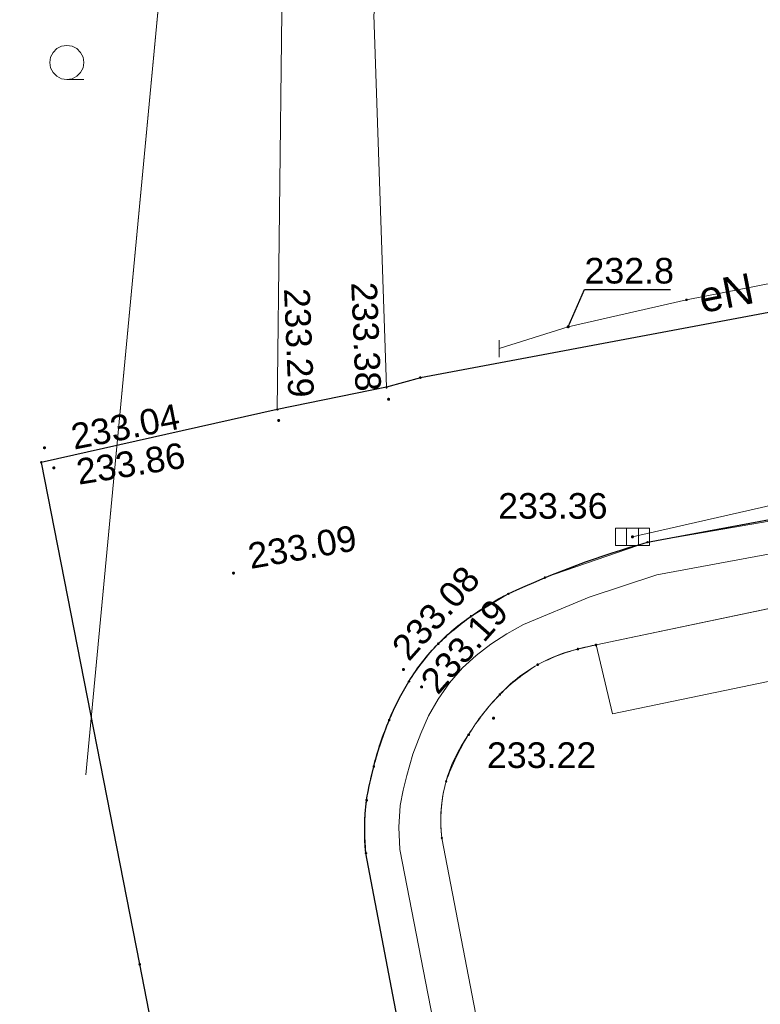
# Model space of a CAD drawing. Header units: metres. Extents: x 6603648 to 6604252, y 5739748 to 5740166.
# Tile 4 of 98: x 6603690 to 6603711, y 5739857 to 5739886. Entities that reach past the tile are written whole.
import ezdxf
from ezdxf.enums import TextEntityAlignment as Align

# ---------------------------------------------------------------- set-up
doc = ezdxf.new("R2010")
doc.units = ezdxf.units.M
doc.layers.get('0').update_dxf_attribs({"color": 252, "linetype": 'CONTINUOUS'})
for name, color, linetype, lineweight in [('GESDZI', 252, 'CONTINUOUS', 18), ('GESUZY', 252, 'CONTINUOUS', 18), ('GSLKOU', 252, 'CONTINUOUS', 18), ('GSLKRW', 252, 'CONTINUOUS', 25), ('GSPPRB', 252, 'CONTINUOUS', 18), ('GSPWPS', 252, 'CONTINUOUS', 13), ('GSPWPS_O', 252, 'CONTINUOUS', 13), ('GSSINN', 252, 'CONTINUOUS', 18), ('GSSKOA', 252, 'CONTINUOUS', 18), ('GSSKOD', 252, 'CONTINUOUS', 18), ('GSSLZK', 252, 'CONTINUOUS', 18), ('GULENN', 252, 'CONTINUOUS', 18), ('GULENN_O', 252, 'CONTINUOUS', 18), ('GULKDP', 252, 'CONTINUOUS', 18), ('GUPEZC', 252, 'CONTINUOUS', 18), ('GUPKKS', 252, 'CONTINUOUS', 18), ('GZLESN', 252, 'CONTINUOUS', 18)]:
    doc.layers.add(name, color=color, linetype=linetype, lineweight=lineweight)
for name, color, linetype in [('GUPESH', 252, 'CONTINUOUS'), ('GUPESH_O', 252, 'CONTINUOUS'), ('GUPKSH', 252, 'CONTINUOUS'), ('GUPKSH_O', 252, 'CONTINUOUS')]:
    doc.layers.add(name, color=color, linetype=linetype)
doc.styles.add('Arial', font='arial.ttf')

# ---------------------------------------------------------------- blocks, each defined once
blk = doc.blocks.new('GSPPRB0')
blk.add_lwpolyline([(-0.007955, 0.0225), (0.007955, 0.0225), (0.0225, 0.007955), (0.0225, -0.007955), (0.007955, -0.0225), (-0.007955, -0.0225), (-0.0225, -0.007955), (-0.0225, 0.007955)], close=True)
blk = doc.blocks.new('GSPWPS1')
blk.add_hatch(color=256).paths.add_polyline_path([(0, 0.045), (-0.011647, 0.043467), (-0.0225, 0.038971), (-0.03182, 0.03182), (-0.038971, 0.0225), (-0.043467, 0.011647), (-0.045, 0), (-0.043467, -0.011647), (-0.038971, -0.0225), (-0.03182, -0.03182), (-0.0225, -0.038971), (-0.011647, -0.043467), (0, -0.045), (0.011647, -0.043467), (0.0225, -0.038971), (0.03182, -0.03182), (0.038971, -0.0225), (0.043467, -0.011647), (0.045, 0), (0.043467, 0.011647), (0.038971, 0.0225), (0.03182, 0.03182), (0.0225, 0.038971), (0.011647, 0.043467)])
blk = doc.blocks.new('GUPESH1')
blk.add_hatch(color=256).paths.add_polyline_path([(0, 0.045), (-0.011647, 0.043467), (-0.0225, 0.038971), (-0.03182, 0.03182), (-0.038971, 0.0225), (-0.043467, 0.011647), (-0.045, 0), (-0.043467, -0.011647), (-0.038971, -0.0225), (-0.03182, -0.03182), (-0.0225, -0.038971), (-0.011647, -0.043467), (0, -0.045), (0.011647, -0.043467), (0.0225, -0.038971), (0.03182, -0.03182), (0.038971, -0.0225), (0.043467, -0.011647), (0.045, 0), (0.043467, 0.011647), (0.038971, 0.0225), (0.03182, 0.03182), (0.0225, 0.038971), (0.011647, 0.043467)])
blk = doc.blocks.new('GUPKKS1')
blk.add_lwpolyline([(0.5, -0.25), (-0.5, -0.25), (-0.5, 0.25), (0.5, 0.25)], close=True)
for points in [[(-0.175, -0.25), (-0.175, 0.25)], [(0.175, -0.25), (0.175, 0.25)]]:
    blk.add_lwpolyline(points)
blk = doc.blocks.new('GUPEZC1')
blk.add_lwpolyline([(0, 0.25), (0, -0.25)])
blk = doc.blocks.new('GUPKSH1')
blk.add_hatch(color=256).paths.add_polyline_path([(0, 0.045), (-0.011647, 0.043467), (-0.0225, 0.038971), (-0.03182, 0.03182), (-0.038971, 0.0225), (-0.043467, 0.011647), (-0.045, 0), (-0.043467, -0.011647), (-0.038971, -0.0225), (-0.03182, -0.03182), (-0.0225, -0.038971), (-0.011647, -0.043467), (0, -0.045), (0.011647, -0.043467), (0.0225, -0.038971), (0.03182, -0.03182), (0.038971, -0.0225), (0.043467, -0.011647), (0.045, 0), (0.043467, 0.011647), (0.038971, 0.0225), (0.03182, 0.03182), (0.0225, 0.038971), (0.011647, 0.043467)])
blk = doc.blocks.new('GSSLZK1')
blk.add_lwpolyline([(0.5, 0), (0.475528, -0.154508), (0.404508, -0.293893), (0.293893, -0.404508), (0.154508, -0.475528), (0, -0.5), (-0.154508, -0.475528), (-0.293893, -0.404508), (-0.404508, -0.293893), (-0.475528, -0.154508), (-0.5, 0), (-0.475528, 0.154508), (-0.404508, 0.293893), (-0.293893, 0.404508), (-0.154508, 0.475528), (0, 0.5), (0.154508, 0.475528), (0.293893, 0.404508), (0.404508, 0.293893), (0.475528, 0.154508)], close=True)
blk.add_lwpolyline([(-0.5, 0), (-0.5, -0.5)])

msp = doc.modelspace()

# ---------------------------------------------------------------- linework, layer by layer
at = {"layer": 'GESDZI'}
for points in [[(6603704.324, 5740160.549), (6603701.36, 5740122.17), (6603692.92, 5740008.31), (6603701.42, 5739966.51), (6603701.39, 5739966.18), (6603691.714, 5739863.768)], [(6603691.714, 5739863.768), (6603701.39, 5739966.18), (6603701.42, 5739966.51), (6603703.13, 5739958.06), (6603719.27, 5739878.71), (6603720.73, 5739871.73), (6603724.48, 5739853.38), (6603725.69, 5739853.31), (6603731.69, 5739825.4), (6603774.38, 5739822.29), (6603774.166, 5739819.991)]]:
    msp.add_lwpolyline(points, dxfattribs=at)
at = {"layer": 'GESUZY'}
for points in [[(6603704.324, 5740160.549), (6603703.109, 5740144.81), (6603701.36, 5740122.17), (6603692.92, 5740008.31), (6603701.42, 5739966.51), (6603701.39, 5739966.18), (6603691.714, 5739863.768)], [(6603691.714, 5739863.768), (6603701.39, 5739966.18), (6603701.42, 5739966.51), (6603703.13, 5739958.06), (6603719.27, 5739878.71), (6603720.73, 5739871.73), (6603724.48, 5739853.38), (6603725.69, 5739853.31), (6603776.95, 5739849.89), (6603844.12, 5739845.41), (6603918.87, 5739840.43), (6603991.05, 5739835.63), (6604014.55, 5739834.06), (6604062.77, 5739830.84)]]:
    msp.add_lwpolyline(points, dxfattribs=at)
at = {"layer": 'GSLKOU'}
for points in [[(6603706.656, 5739867.568), (6603717.603, 5739869.867)], [(6603706.12, 5739867.447), (6603706.656, 5739867.568)], [(6603702.138, 5739861.915), (6603706.468, 5739839.489)]]:
    msp.add_lwpolyline(points, dxfattribs=at)
for points in [[(6603706.12, 5739867.447, 0.070366), (6603704.944, 5739866.989)], [(6603704.944, 5739866.989, 0.058277), (6603703.839, 5739866.117)], [(6603703.839, 5739866.117, 0.052848), (6603702.924, 5739864.944)], [(6603702.138, 5739861.915, -0.188897), (6603702.924, 5739864.944)]]:
    msp.add_lwpolyline(points, format="xyb", dxfattribs=at)
at = {"layer": 'GSLKRW'}
for points in [[(6603719.265, 5739878.713), (6603701.51, 5739875.39), (6603700.52, 5739875.11), (6603697.32, 5739874.46), (6603690.404, 5739872.913), (6603693.287, 5739858.219), (6603698.253, 5739832.654), (6603699.88, 5739824.731)], [(6603708.166, 5739870.578), (6603727.399, 5739874.144)]]:
    msp.add_lwpolyline(points, dxfattribs=at)
msp.add_lwpolyline([(6603707.158, 5739824.31), (6603704.443, 5739837.718), (6603699.916, 5739861.472, -0.060227), (6603699.935, 5739863.022, -0.022922), (6603700.146, 5739864.007, -0.039829), (6603700.598, 5739865.366, -0.044587), (6603701.176, 5739866.498, -0.056823), (6603702.034, 5739867.605, -0.038015), (6603702.988, 5739868.404, -0.033525), (6603704.085, 5739869.066, -0.041009), (6603708.166, 5739870.578)], format="xyb", dxfattribs=at)
at = {"layer": 'GSSINN'}
msp.add_lwpolyline([(6603706.656, 5739867.568), (6603717.603, 5739869.867), (6603717.994, 5739867.805), (6603707.136, 5739865.547)], close=True, dxfattribs=at)
at = {"layer": 'GSSKOA'}
msp.add_lwpolyline([(6603679.81, 5739986.55), (6603691.1, 5739965.5), (6603696.04, 5739938.52), (6603701.57, 5739905.93), (6603697.45, 5739886.09), (6603697.32, 5739874.46), (6603700.52, 5739875.11), (6603700.15, 5739886.01), (6603704.33, 5739906.18), (6603698.82, 5739939.15), (6603693.65, 5739966.86), (6603682.44, 5739987.43)], dxfattribs=at)
at = {"layer": 'GSSKOD'}
msp.add_lwpolyline([(6603709.474, 5739824.176), (6603706.468, 5739839.489), (6603702.138, 5739861.915, -0.097882), (6603702.264, 5739863.574, -0.054065), (6603702.924, 5739864.944, -0.061597), (6603703.839, 5739866.117, -0.078536), (6603704.944, 5739866.989, -0.075604), (6603706.656, 5739867.568), (6603720.835, 5739870.552), (6603720.488, 5739872.7), (6603708.166, 5739870.578), (6603705.156, 5739869.538), (6603704.085, 5739869.066), (6603702.988, 5739868.404, 0.050454), (6603702.034, 5739867.605, 0.049181), (6603701.176, 5739866.498, 0.035308), (6603700.598, 5739865.366, 0.032644), (6603700.146, 5739864.007, 0.099472), (6603699.916, 5739861.472), (6603704.443, 5739837.718), (6603707.158, 5739824.31)], format="xyb", dxfattribs=at)
at = {"layer": 'GULENN'}
msp.add_lwpolyline([(6603732.564, 5739887.924), (6603727.144, 5739886.871), (6603723.469, 5739886.098), (6603723.277, 5739882.173), (6603720.487, 5739879.647), (6603719.939, 5739879.556), (6603718.842, 5739879.904), (6603717.215, 5739879.221), (6603709.304, 5739877.672), (6603705.839, 5739876.883), (6603703.821, 5739876.242)], dxfattribs=at)
at = {"layer": 'GULKDP'}
msp.add_lwpolyline([(6603707.72, 5739870.733), (6603737.813, 5739877.573)], dxfattribs=at)
at = {"layer": 'GUPESH_O', "flags": 128}
msp.add_lwpolyline([(6603705.839, 5739876.883), (6603706.316, 5739877.977), (6603708.836, 5739877.977)], dxfattribs=at)
at = {"layer": 'GZLESN'}
msp.add_lwpolyline([(6603708.175, 5739824.251), (6603700.91, 5739861.58), (6603700.88, 5739862.23), (6603700.92, 5739862.87), (6603701.01, 5739863.32), (6603701.11, 5739863.75), (6603701.29, 5739864.37), (6603701.52, 5739864.98), (6603701.75, 5739865.49), (6603702.03, 5739865.98), (6603702.36, 5739866.46), (6603702.74, 5739866.9), (6603703.14, 5739867.26), (6603703.57, 5739867.59), (6603704.04, 5739867.89), (6603704.53, 5739868.17), (6603706.45, 5739868.97), (6603708.44, 5739869.62), (6603716.34, 5739871.08), (6603692.59, 5739991.74), (6603697.34, 5739992.67), (6603697.48, 5739993.96)], dxfattribs=at)

# ---------------------------------------------------------------- block references
at = {"layer": 'GSPPRB', "rotation": 90}
for p in [(6603709.304, 5739877.672), (6603701.51, 5739875.39), (6603700.52, 5739875.11), (6603697.32, 5739874.46), (6603690.404, 5739872.913), (6603708.166, 5739870.578), (6603705.156, 5739869.538), (6603705.156, 5739869.538), (6603704.085, 5739869.066), (6603704.085, 5739869.066), (6603702.988, 5739868.404), (6603702.988, 5739868.404), (6603702.034, 5739867.605), (6603702.034, 5739867.605), (6603706.12, 5739867.447), (6603706.12, 5739867.447), (6603706.656, 5739867.568), (6603704.944, 5739866.989), (6603704.944, 5739866.989), (6603701.176, 5739866.498), (6603701.176, 5739866.498), (6603703.839, 5739866.117), (6603703.839, 5739866.117), (6603700.598, 5739865.366), (6603700.598, 5739865.366), (6603702.924, 5739864.944), (6603702.924, 5739864.944), (6603700.146, 5739864.007), (6603700.146, 5739864.007), (6603702.264, 5739863.574), (6603702.264, 5739863.574), (6603699.935, 5739863.022), (6603699.935, 5739863.022), (6603702.138, 5739861.915), (6603702.138, 5739861.915), (6603699.916, 5739861.472), (6603699.916, 5739861.472), (6603693.287, 5739858.219)]:
    msp.add_blockref('GSPPRB0', p, dxfattribs=at)
at = {"layer": 'GSPWPS', "rotation": 90}
for p in [(6603700.58, 5739874.76), (6603697.36, 5739874.14), (6603690.501, 5739873.34), (6603690.776, 5739872.752), (6603696.037, 5739869.673), (6603701.014, 5739866.849), (6603701.546, 5739866.338), (6603703.653, 5739865.424)]:
    msp.add_blockref('GSPWPS1', p, dxfattribs=at)
at = {"layer": 'GSSLZK', "rotation": 90}
msp.add_blockref('GSSLZK1', (6603691.156, 5739884.62), dxfattribs=at)
at = {"layer": 'GUPESH', "rotation": 90}
msp.add_blockref('GUPESH1', (6603705.839, 5739876.883), dxfattribs=at)
at = {"layer": 'GUPEZC'}
msp.add_blockref('GUPEZC1', (6603703.821, 5739876.242), dxfattribs=at)
at = {"layer": 'GUPKKS', "rotation": 359.9999974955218}
msp.add_blockref('GUPKKS1', (6603707.72, 5739870.733), dxfattribs=at)
at = {"layer": 'GUPKSH', "rotation": 90}
msp.add_blockref('GUPKSH1', (6603707.72, 5739870.733), dxfattribs=at)

# ---------------------------------------------------------------- texts
at = {"layer": 'GSPWPS_O', "style": 'Arial'}
for s, rotation, p in [('233.38', 272.3447, (6603699.484, 5739878.178)), ('233.04', 11.1574, (6603691.367, 5739873.285)), ('233.86', 9.1105, (6603691.502, 5739872.257)), ('233.09', 10.0165, (6603696.538, 5739869.791)), ('233.08', 48.3181, (6603701.174, 5739867.06)), ('233.19', 48.5566, (6603702.019, 5739866.08)), ('233.22', 360, (6603703.458, 5739863.967))]:
    msp.add_text(s, height=0.75, rotation=rotation, dxfattribs=at).set_placement(p)
msp.add_text('233.29', height=0.75, rotation=272.3447, dxfattribs=at).set_placement((6603697.647, 5739874.795), align=Align.RIGHT)
at = {"layer": 'GULENN_O', "style": 'Arial'}
msp.add_text('eN', height=0.9, rotation=11.0771, dxfattribs=at).set_placement((6603710.55, 5739877.433), align=Align.CENTER)
at = {"layer": 'GUPESH_O', "style": 'Arial'}
msp.add_text('232.8', height=0.75, rotation=360, dxfattribs=at).set_placement((6603706.316, 5739878.149))
at = {"layer": 'GUPKSH_O', "style": 'Arial'}
msp.add_text('233.36', height=0.75, rotation=360, dxfattribs=at).set_placement((6603703.788, 5739871.263))

doc.saveas('drawing.dxf')
